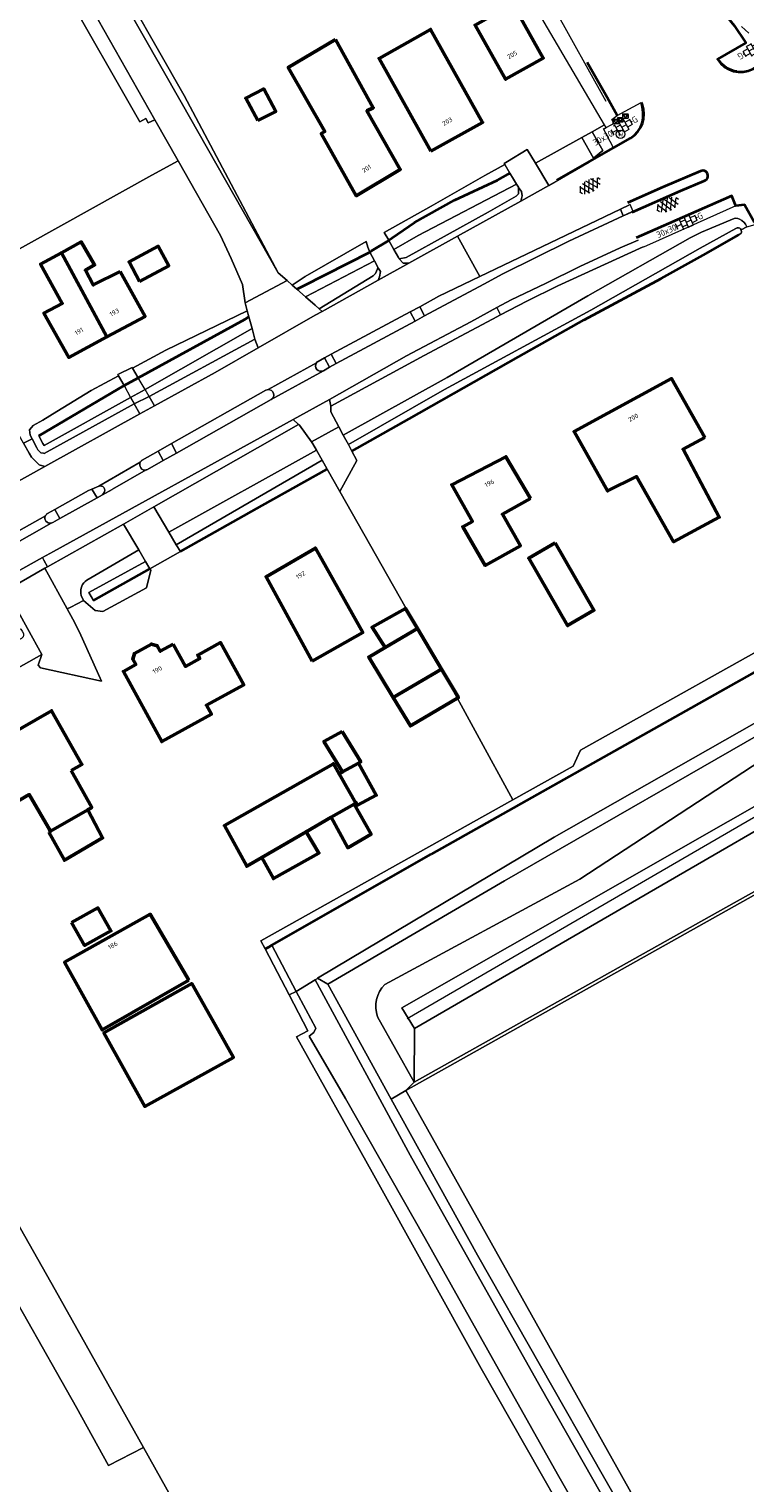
# Model space of a CAD drawing. Header units: metres. Extents: x 113441 to 115918, y 474822 to 477887.
# Tile 61 of 145: x 114071 to 114172, y 476585 to 476790. Entities that reach past the tile are written whole.
import ezdxf
from ezdxf.enums import TextEntityAlignment as Align

# ---------------------------------------------------------------- set-up
doc = ezdxf.new("R2010")
doc.units = ezdxf.units.M
doc.layers.get('0').update_dxf_attribs({"color": 252})
for name, color, linetype, lineweight in [('B-WE-GK-BESCHOEIING-G', 252, 'GK-BESCHOEIING', 35), ('B-WE-GR-BOS_LOOF-GV', 252, 'Continuous', 13), ('B-WE-GR-GRAS-GV', 252, 'Continuous', 13), ('B-WE-GR-GROENVOORZIENING-GV', 252, 'Continuous', 18), ('B-WE-GW-TALUD_KRUIN-G', 252, 'Continuous', 18), ('B-WE-IE-MEUBILAIR_WEGMEUBILAIR_BRIEVENBUS-S', 7, 'Continuous', 18), ('B-WE-IE-TERREINAFSCHEIDING_KUNSTMATIG_HEKWERK-G', 252, 'IE-TERREINAFSCHEIDING-KUNSTMATIG', 18), ('B-WE-KL-WATER_STRAATPOT-S', 170, 'Continuous', 18), ('B-WE-KW-KUNSTWERK_DEK-GV', 252, 'Continuous', 18), ('B-WE-KW-KUNSTWERK_LANDHOOFD-GV', 252, 'Continuous', 18), ('B-WE-OG-BEBOUWING-GV', 7, 'Continuous', 50), ('B-WE-OG-BEBOUWING-T18', 7, 'Continuous', 50), ('B-WE-OG-BEBOUWING_LUIFEL-GV', 7, 'Continuous', 50), ('B-WE-OG-BEBOUWING_SCHUUR-GV', 7, 'Continuous', 50), ('B-WE-OG-TERREIN_ERF-GV', 252, 'Continuous', 18), ('B-WE-OG-WATER-GV', 252, 'Continuous', 18), ('B-WE-OG-WATER_SLOOT-GV', 252, 'Continuous', 18), ('B-WE-VH-KANTOPSLUITING_ELEMENT_VERLAAGDEBAND-G', 252, 'Continuous', 18), ('B-WE-VH-KANTVERHARDING_ASFALT-G', 60, 'Continuous', 35), ('B-WE-VH-KANTVERHARDING_TEGEL-G', 60, 'Continuous', 18), ('B-WE-VH-ONVERHARD-GV', 252, 'Continuous', 18), ('B-WE-VH-VERHARDING_ASFALT-S', 252, 'Continuous', 18), ('B-WE-VH-VERHARDING_GESLOTEN-GV', 252, 'Continuous', 18), ('B-WE-VH-VERHARDING_OPEN-GV', 252, 'Continuous', 18), ('B-WE-VH-VERHARDING_TEGEL-S', 252, 'Continuous', 18)]:
    doc.layers.add(name, color=color, linetype=linetype, lineweight=lineweight)
doc.layers.get('0').freeze()
doc.styles.add('NLCS-ISO', font='NLCS-ISO.ttf')
doc.styles.add('NLCS-ISO-ANNOTATIEF-T18', font='NLCS-ISO.ttf', dxfattribs={"height": 1.8})
doc.linetypes.add('GK-BESCHOEIING', pattern='A,30,-5,[1,NLCS.SHX,S=1,R=0,X=0,Y=0],-5', length=40)
doc.linetypes.add('IE-TERREINAFSCHEIDING-KUNSTMATIG', pattern='A,4,[82,NLCS.SHX,S=0.75,R=90,X=0,Y=0],4,-2', length=10)

# ---------------------------------------------------------------- blocks, each defined once
blk = doc.blocks.new('SKL-WATER_STRAATPOT-SO')
blk.add_circle((0, 0), 1.2)
at = {"style": 'NLCS-ISO'}
blk.add_text('W', height=1.2, rotation=360, dxfattribs=at).set_placement((-0.64, -0.63))
blk = doc.blocks.new('SIE-WEG_BRIEVENBUS-SO')
at = {"flags": 128}
for points in [[(-0.84, 0.48), (-0.84, -0.43, 0.414214), (-0.73, -0.54), (0.73, -0.54, 0.414214), (0.84, -0.43), (0.84, 0.48, 0.414214), (0.73, 0.59), (-0.73, 0.59, 0.414214)], [(-0.79, 0.48), (-0.79, -0.43, 0.414214), (-0.73, -0.48), (0.73, -0.48, 0.414214), (0.79, -0.43), (0.79, 0.48, 0.414214), (0.73, 0.54), (-0.73, 0.54, 0.414214)]]:
    blk.add_lwpolyline(points, format="xyb", close=True, dxfattribs=at)
for points in [[(-0.73, 0.48), (0, -0.48), (0.73, 0.48)], [(-0.73, 0.48), (0.73, 0.48)]]:
    blk.add_lwpolyline(points, dxfattribs=at)
blk = doc.blocks.new('SVH-TEGEL_300X300_DUN_HALFST_KL-SO')
for p, q in [((-3.08, 0.75), (-3, 0.75)), ((-3, -0.83), (-3, 0.83)), ((-3, 0), (-1.5, 0)), ((-1.84, 1.5), (-1.5, 1.5)), ((-1.5, -1.6), (-1.5, 1.6)), ((-1.5, 0.75), (0, 0.75)), ((0, -1.78), (0, 1.78)), ((0, 1.5), (1.5, 1.5)), ((0, 0), (1.5, 0)), ((1.5, -1.6), (1.5, 1.6)), ((1.5, 0.75), (3, 0.75)), ((3, -0.83), (3, 0.83)), ((3, 0), (3.39, 0)), ((-3.08, -0.75), (-3, -0.75)), ((-1.84, -1.5), (-1.5, -1.5)), ((-1.5, -0.75), (0, -0.75)), ((0, -1.5), (1.5, -1.5)), ((1.5, -0.75), (3, -0.75))]:
    blk.add_line(p, q)
at = {"style": 'NLCS-ISO'}
blk.add_attdef('FORMAAT', text='', height=1.8, dxfattribs=at).set_placement((-3.18, 0), align=Align.MIDDLE_RIGHT)
blk.add_attdef('KLEUR', text='', height=1.8, dxfattribs=at).set_placement((3.49, 0), align=Align.MIDDLE_LEFT)
at = {"style": 'NLCS-ISO', "flags": 1}
blk.add_attdef('FUNCTIE', text='', height=1.8, dxfattribs=at).set_placement((0.12, -3.58), align=Align.MIDDLE_CENTER)
blk = doc.blocks.new('SVH-ASFALT-SO')
at = {"ltscale": 0.1}
for p, q in [((-1.63, 0.76), (-2.07, 1.52)), ((-2.02, 1.3), (-1.1, 2.9)), ((0.22, -0.04), (-1.38, 2.73)), ((-1.15, 0.42), (0.57, 3.38)), ((1.65, -0.13), (-0.28, 3.22)), ((0, 0), (1.96, 3.4)), ((2.92, 0.07), (0.99, 3.42)), ((1.31, -0.14), (3.19, 3.13)), ((4.02, 0.57), (2.43, 3.33)), ((2.79, 0.04), (4.24, 2.55)), ((4.7, 1.8), (4.29, 2.51))]:
    blk.add_line(p, q, dxfattribs=at)
at = {"style": 'NLCS-ISO'}
blk.add_attdef('KLEUR', text='', height=1.8, dxfattribs=at).set_placement((6.35, 1.54), align=Align.MIDDLE_LEFT)
at = {"style": 'NLCS-ISO', "flags": 1}
blk.add_attdef('FUNCTIE', text='', height=1.8, dxfattribs=at).set_placement((0.87, -2.83), align=Align.MIDDLE_CENTER)

msp = doc.modelspace()

# ---------------------------------------------------------------- linework, layer by layer
at = {"layer": 'B-WE-GK-BESCHOEIING-G', "ltscale": 0.5, "flags": 128}
for points in [[(114122.2, 476760.115), (114125.35, 476762.29), (114131, 476765.44), (114137.03, 476768.28), (114138.537, 476769.114)], [(114138.537, 476769.114), (114138.797, 476769.258)], [(114116.503, 476730.076), (114124.59, 476734.6), (114140, 476743.358), (114149.28, 476748.56), (114160.14, 476754.39), (114166.05, 476757.69), (114171.091, 476760.559)], [(114109.693, 476753.382), (114119.021, 476758.115), (114119.077, 476758.15)], [(114119.077, 476758.15), (114119.3, 476758.287)], [(114119.3, 476758.287), (114121.702, 476759.771), (114121.728, 476759.789)], [(114121.728, 476759.789), (114122.2, 476760.115)], [(114108.738, 476752.898), (114109.693, 476753.382)], [(114086.383, 476740.383), (114101.444, 476748.668)], [(114101.444, 476748.668), (114101.994, 476748.971)], [(114084.388, 476739.294), (114086.383, 476740.383)], [(114072.341, 476732.22), (114084.388, 476739.294)], [(114234.286, 476733.198), (114127.696, 476673.251)], [(114092.318, 476715.899), (114103.84, 476722.41), (114113.027, 476727.538)], [(114080.079, 476708.982), (114088.034, 476713.478)], [(114104.833, 476660.197), (114105.21, 476660.412), (114127.696, 476673.251)], [(114104.28, 476659.881), (114104.833, 476660.197)]]:
    msp.add_lwpolyline(points, dxfattribs=at)
at = {"layer": 'B-WE-GR-BOS_LOOF-GV'}
msp.add_lwpolyline([(114081.79, 476799.62), (114078.17, 476807.34), (114077.453, 476808.948), (114078.987, 476803.639), (114081.595, 476798.919), (114081.328, 476798.749), (114092.452, 476779.24), (114106.091, 476755.217), (114092.87, 476780.21)], close=True, dxfattribs=at)
at = {"layer": 'B-WE-GR-GRAS-GV'}
for points in [[(114271.682, 476664.928), (114270.687, 476666.699), (114252.456, 476699.104), (114238.634, 476723.339), (114237.359, 476724.638), (114235.455, 476725.055), (114233.811, 476724.759), (114212.201, 476712.479), (114177.926, 476692.434), (114138.021, 476669.488), (114113.099, 476654.916), (114122.06, 476638.71), (114124.128, 476639.911), (114125.29, 476641.118), (114120.139, 476650.327)], [(114121.14, 476654.853), (114148.657, 476669.694), (114183.23, 476692.317), (114235.133, 476722.729), (114268.561, 476663.176), (114250.679, 476650.47), (114257.147, 476639.589), (114267.096, 476642.598), (114275.722, 476643.921), (114282.844, 476637.488), (114319.89, 476573.283), (114323.748, 476571.232), (114323.278, 476573.233), (114315.155, 476587.825), (114303.795, 476608.057), (114285.996, 476639.434), (114271.682, 476664.928)], [(114125.29, 476641.118), (114125.331, 476648.645), (114123.576, 476651.57), (114215.592, 476704.133), (114223.106, 476708.732), (114225.911, 476711.264), (114252.556, 476660.672), (114249.687, 476659.115), (114250.679, 476650.47), (114268.561, 476663.176), (114235.133, 476722.729), (114183.23, 476692.317), (114148.657, 476669.694), (114121.14, 476654.853)], [(114120.139, 476650.327), (114125.29, 476641.118)], [(114167.93, 476446.81), (114143.09, 476490.65), (114108.9, 476550.69), (114087.099, 476589.583), (114082.166, 476587.044), (114077.668, 476595.247), (114074.857, 476600.203), (114066.741, 476614.511), (114065.626, 476613.685), (114054.646, 476632.074), (114052.133, 476631.015), (114050.149, 476632.823), (114036.658, 476624.748), (114021.561, 476616.272), (114020.336, 476617.904), (113999.622, 476605.659), (113998.091, 476607.7), (113973.704, 476594.231), (113973.711, 476590.955), (113980.273, 476578.255), (114025.57, 476496.128), (114051.927, 476450.184)]]:
    msp.add_lwpolyline(points, dxfattribs=at)
for points in [[(114216.704, 476701.597), (114224.657, 476706.744), (114249.687, 476659.115), (114252.556, 476660.672), (114225.911, 476711.264), (114223.106, 476708.732), (114215.592, 476704.133), (114123.576, 476651.57), (114125.331, 476648.645)], [(114250.679, 476650.47), (114249.687, 476659.115), (114224.657, 476706.744), (114216.704, 476701.597), (114125.331, 476648.645), (114125.29, 476641.118), (114169.247, 476665.704), (114224.678, 476696.708)], [(114167.546, 476563.151), (114167.215, 476563.71), (114166.948, 476563.566), (114163.302, 476570.066), (114124.128, 476639.911), (114122.06, 476638.71), (114134.224, 476616.713), (114152.007, 476585.509), (114161.438, 476569.017), (114165.43, 476562.035)]]:
    msp.add_lwpolyline(points, close=True, dxfattribs=at)
for points in [[(114120.139, 476650.327, -0.2874762), (114121.14, 476654.853)], [(114121.14, 476654.853, 0.2874762), (114120.139, 476650.327)]]:
    msp.add_lwpolyline(points, format="xyb", dxfattribs=at)
at = {"layer": 'B-WE-GR-GROENVOORZIENING-GV'}
for points in [[(114150.418, 476775.094), (114148.933, 476774.268), (114150.589, 476771.348), (114151.913, 476772.459)], [(114150.589, 476771.348), (114148.933, 476774.268), (114142.404, 476770.633), (114144.29, 476767.488), (114149.96, 476770.82)], [(114140.32, 476765.28), (114140.51, 476766.07), (114140.41, 476766.67), (114140.02, 476767.22), (114139.99, 476766.35), (114139.68, 476766.02), (114135.72, 476763.77), (114124.17, 476757.38), (114123.18, 476757.18), (114123.73, 476756.57), (114124.55, 476756.56), (114131.414, 476760.355)], [(114154.779, 476763.234), (114154.384, 476764.181), (114134.54, 476754.67), (114128.753, 476751.896), (114126.071, 476750.425), (114126.772, 476749.128), (114135.113, 476753.603), (114137.815, 476755.052), (114147.102, 476759.662)], [(114120.23, 476754.16), (114120.42, 476754.64), (114120.55, 476755.36), (114120.269, 476755.823), (114120.21, 476755.92), (114120.132, 476755.743), (114119.84, 476755.08), (114119.5, 476754.79), (114111.91, 476750.12), (114112.331, 476749.767)], [(114125.437, 476748.394), (114124.717, 476749.691), (114113.588, 476743.721), (114114.297, 476742.415)], [(114102.829, 476745.829), (114087.913, 476737.772), (114088.693, 476736.441), (114097.21, 476741.14), (114103.28, 476744.609)], [(114086.618, 476735.296), (114085.823, 476736.722), (114073.1, 476729.74), (114073.003, 476729.761), (114072.64, 476729.84), (114072.2, 476730.26), (114072.063, 476730.533), (114071.437, 476731.778), (114070.203, 476731.174), (114070.993, 476729.795), (114071.34, 476729.19), (114072.42, 476728.15), (114073.22, 476727.879)], [(114111.506, 476730.218), (114111, 476731.11), (114110.795, 476731.393), (114109.12, 476733.7), (114108.975, 476733.837), (114088.583, 476722.203), (114090.708, 476718.617)], [(114080.565, 476723.472), (114079.819, 476724.702), (114079.377, 476724.512), (114074.609, 476721.832), (114075.327, 476720.547)], [(114125.29, 476641.118), (114124.128, 476639.911), (114224.537, 476696.218), (114272.572, 476610.589), (114294.147, 476572.215), (114294.437, 476572.394), (114257.147, 476639.589), (114250.679, 476650.47), (114224.678, 476696.708), (114169.247, 476665.704)]]:
    msp.add_lwpolyline(points, close=True, dxfattribs=at)
for points in [[(114151.989, 476775.444), (114151.977, 476775.465), (114152.364, 476775.69), (114152.151, 476776.059), (114150.418, 476775.094), (114151.913, 476772.459), (114150.59, 476771.349)], [(114157.57, 476758.875), (114145.54, 476753.34), (114141.2, 476751.18), (114137.461, 476749.261), (114136.33, 476748.68), (114126.72, 476743.56), (114113.52, 476736.42), (114113.53, 476735.62), (114114.668, 476733.498), (114115.295, 476732.328), (114129.96, 476740.43), (114149.78, 476751.94), (114164.22, 476760.11), (114165.836, 476760.95), (114170.413, 476762.839), (114170.68, 476762.881), (114170.927, 476762.86), (114171.193, 476762.778), (114171.522, 476762.572), (114171.83, 476762.305), (114172.035, 476762.038), (114172.22, 476761.669), (114173.364, 476762.027), (114173.223, 476762.358)], [(114104.387, 476738.652), (114091.06, 476731.115), (114091.76, 476729.785), (114105.108, 476737.318)], [(114089.901, 476728.736), (114089.192, 476730.059), (114086.942, 476728.787)], [(114087.675, 476727.48), (114089.901, 476728.736)], [(114086.445, 476716.142), (114084.286, 476719.761), (114073.596, 476713.741), (114073.192, 476713.537), (114076.362, 476707.826), (114076.866, 476708.085), (114078.68, 476709.002), (114078.346, 476709.699)], [(114078.878, 476711.672), (114079.12, 476711.888), (114086.445, 476716.142)]]:
    msp.add_lwpolyline(points, dxfattribs=at)
for points in [[(114104.708, 476738.735, 0.1089966), (114104.387, 476738.652)], [(114105.108, 476737.318, 0.7813674), (114104.708, 476738.735)], [(114086.67, 476728.499, 0.6529321), (114087.518, 476727.42)], [(114086.942, 476728.787, 0.1358089), (114086.67, 476728.499)], [(114087.518, 476727.42, 0.055088), (114087.675, 476727.48)], [(114078.346, 476709.699, -0.2810393), (114078.878, 476711.672)]]:
    msp.add_lwpolyline(points, format="xyb", dxfattribs=at)
at = {"layer": 'B-WE-GW-TALUD_KRUIN-G'}
for points in [[(114125.331, 476648.645), (114123.576, 476651.57), (114215.592, 476704.133), (114223.106, 476708.732), (114225.911, 476711.264), (114252.556, 476660.672), (114249.687, 476659.115)], [(114249.687, 476659.115), (114224.657, 476706.744), (114216.704, 476701.597), (114125.331, 476648.645)]]:
    msp.add_lwpolyline(points, dxfattribs=at)
at = {"layer": 'B-WE-IE-TERREINAFSCHEIDING_KUNSTMATIG_HEKWERK-G'}
msp.add_lwpolyline([(114226.934, 476709.569), (114124.296, 476650.006)], dxfattribs=at)
at = {"layer": 'B-WE-KW-KUNSTWERK_DEK-GV'}
msp.add_lwpolyline([(114086.383, 476740.383), (114085.579, 476741.756), (114085.53, 476741.84), (114083.52, 476740.85), (114083.607, 476740.694), (114084.388, 476739.294), (114085.31, 476737.64), (114085.823, 476736.722), (114086.618, 476735.296), (114088.693, 476736.441), (114087.913, 476737.772), (114087.336, 476738.758)], close=True, dxfattribs=at)
at = {"layer": 'B-WE-KW-KUNSTWERK_LANDHOOFD-GV'}
for points in [[(114085.579, 476741.756), (114085.53, 476741.84), (114083.52, 476740.85), (114083.607, 476740.694), (114084.388, 476739.294), (114086.383, 476740.383)], [(114087.913, 476737.772), (114085.823, 476736.722), (114086.618, 476735.296), (114088.693, 476736.441)]]:
    msp.add_lwpolyline(points, close=True, dxfattribs=at)
at = {"layer": 'B-WE-OG-BEBOUWING-GV'}
for points in [[(114134.422, 476795.221), (114136.569, 476791.621), (114133.889, 476790.134), (114138.191, 476782.487), (114143.488, 476785.469), (114137.132, 476796.821)], [(114127.66, 476772.337), (114134.941, 476776.409), (114127.619, 476789.501), (114120.338, 476785.429)], [(114114.179, 476788.094), (114107.526, 476784.149), (114112.688, 476775.113), (114112.193, 476774.829), (114117.135, 476766.051), (114123.34, 476769.765), (114118.636, 476778.031), (114119.52, 476778.46)], [(114083.831, 476755.395), (114080.04, 476753.5), (114078.92, 476755.56), (114080.224, 476756.322), (114078.334, 476759.555), (114075.552, 476758.034), (114081.933, 476746.155), (114087.34, 476749.06)], [(114086.569, 476753.981), (114090.683, 476756.191), (114089.202, 476758.949), (114085.088, 476756.738)], [(114075.552, 476758.034), (114072.614, 476756.428), (114075.673, 476750.889), (114073.084, 476749.511), (114076.567, 476743.273), (114081.933, 476746.155)], [(114166.294, 476731.968), (114161.593, 476740.297), (114147.841, 476732.815), (114152.579, 476724.453), (114156.67, 476726.47), (114161.87, 476717.29), (114168.31, 476720.74), (114163.22, 476730.33)], [(114141.684, 476723.374), (114138.238, 476729.278), (114130.591, 476725.324), (114133.518, 476720.15), (114132.15, 476719.4), (114135.32, 476713.95), (114140.27, 476716.72), (114137.74, 476721.15)], [(114145.164, 476717.108), (114141.443, 476714.954), (114146.93, 476705.473), (114150.651, 476707.627)], [(114110.914, 476700.436), (114118.044, 476704.483), (114111.362, 476716.392), (114104.402, 476712.351)], [(114125.747, 476705.061), (114121.21, 476702.39), (114118.9, 476701.03), (114122.338, 476695.338), (114129.15, 476699.34)], [(114091.308, 476702.855), (114089.483, 476701.857), (114089.061, 476702.629), (114088.246, 476702.868), (114085.833, 476701.549), (114085.594, 476700.735), (114086.016, 476699.963), (114084.279, 476699.013), (114089.685, 476689.122), (114096.705, 476692.959), (114096.005, 476694.24), (114101.252, 476697.108), (114098, 476703.059), (114094.779, 476701.299), (114095.043, 476700.816), (114093.025, 476699.713)], [(114076.932, 476685.048), (114078.439, 476685.902), (114074.155, 476693.464), (114063.698, 476687.466), (114068.027, 476679.919), (114071.019, 476681.636), (114074.017, 476676.476), (114079.263, 476679.498), (114079.832, 476679.826)], [(114115.13, 476690.551), (114112.563, 476689.125), (114115.193, 476684.829), (114117.449, 476686.082), (114117.76, 476686.255)], [(114117.05, 476680.44), (114113.9, 476685.98), (114098.544, 476677.28), (114101.683, 476671.535), (114103.818, 476672.773), (114110.062, 476676.39), (114113.597, 476678.439), (114116.811, 476680.301)], [(114093.5, 476655.49), (114088.08, 476664.78), (114075.98, 476658), (114081.296, 476648.461)], [(114097.63, 476648.45), (114093.933, 476654.984), (114081.531, 476648.039), (114087.308, 476637.673), (114099.813, 476644.592)]]:
    msp.add_lwpolyline(points, close=True, dxfattribs=at)
at = {"layer": 'B-WE-OG-BEBOUWING_LUIFEL-GV'}
for points in [[(114121.21, 476702.39), (114125.747, 476705.061), (114124.07, 476707.88), (114119.35, 476705.24)], [(114129.15, 476699.34), (114122.338, 476695.338), (114124.76, 476691.326), (114131.544, 476695.315)], [(114115.193, 476684.829), (114114.708, 476684.559), (114117.05, 476680.44), (114117.12, 476680.481), (114117.312, 476680.153), (114119.95, 476681.537), (114117.449, 476686.082)], [(114116.811, 476680.301), (114113.597, 476678.439), (114115.936, 476674.156), (114119.223, 476676.055)], [(114073.747, 476676.321), (114075.966, 476672.376), (114081.358, 476675.531), (114079.263, 476679.498), (114074.017, 476676.476)], [(114103.818, 476672.773), (114105.448, 476669.793), (114111.864, 476673.397), (114110.062, 476676.39)]]:
    msp.add_lwpolyline(points, close=True, dxfattribs=at)
at = {"layer": 'B-WE-OG-BEBOUWING_SCHUUR-GV'}
for points in [[(114103.229, 476776.66), (114105.77, 476777.962), (114104.081, 476781.112), (114101.54, 476779.809)], [(114076.988, 476663.61), (114078.819, 476660.381), (114082.529, 476662.427), (114080.699, 476665.656)]]:
    msp.add_lwpolyline(points, close=True, dxfattribs=at)
at = {"layer": 'B-WE-OG-TERREIN_ERF-GV'}
for points in [[(114081.79, 476799.62), (114092.87, 476780.21), (114106.091, 476755.217), (114107.368, 476754.099), (114108.088, 476753.468), (114109.914, 476754.692), (114118.504, 476759.59), (114118.757, 476758.833), (114119.021, 476758.115), (114119.077, 476758.15), (114119.3, 476758.287), (114121.702, 476759.771), (114121.728, 476759.789), (114121.063, 476760.889), (114127.712, 476764.609), (114135.263, 476768.919), (114138.059, 476770.488), (114137.98, 476770.62), (114138.435, 476770.893), (114141.239, 476772.575), (114142.404, 476770.633), (114148.933, 476774.268), (114150.418, 476775.094), (114152.151, 476776.059), (114137.49, 476801.07)], [(114171.47, 476789.91), (114172.49, 476788.99)], [(114070.203, 476731.174), (114071.437, 476731.778), (114071.16, 476732.33), (114071.03, 476733.07), (114071.339, 476733.396), (114071.58, 476733.65), (114072.932, 476734.415), (114074.884, 476735.663), (114079.738, 476738.61), (114083.607, 476740.694), (114083.52, 476740.85), (114085.53, 476741.84), (114085.579, 476741.756), (114090.26, 476744.277), (114101.759, 476749.854), (114101.46, 476750.98), (114101.09, 476753.57), (114099.5, 476757.23), (114097.97, 476760.48), (114091.987, 476771.007), (114088.311, 476768.968), (114053.438, 476749.621)], [(114172.22, 476761.669), (114171.399, 476761.258), (114171.46, 476760.929), (114171.399, 476760.785), (114171.091, 476760.559), (114166.05, 476757.69), (114160.14, 476754.39), (114149.28, 476748.56), (114140, 476743.358), (114124.59, 476734.6), (114116.503, 476730.076), (114117.23, 476728.72), (114114.83, 476724.36), (114125.747, 476705.061), (114129.15, 476699.34), (114139.192, 476680.877), (114147.707, 476685.634), (114148.776, 476687.893), (114160.62, 476694.541), (114205.984, 476719.908)], [(114153.962, 476566.969), (114134.732, 476600.709), (114119.353, 476628.403), (114108.681, 476647.479), (114110.31, 476648.354), (114107.677, 476653.387), (114106.029, 476656.538), (114104.28, 476659.881), (114103.675, 476661.037), (114139.192, 476680.877), (114129.15, 476699.34), (114122.338, 476695.338), (114118.9, 476701.03), (114121.21, 476702.39), (114125.747, 476705.061), (114114.83, 476724.36), (114113.027, 476727.538), (114103.84, 476722.41), (114092.318, 476715.899), (114088.034, 476713.478), (114088.141, 476713.298), (114087.558, 476710.786), (114081.383, 476707.471), (114080.304, 476707.597), (114078.68, 476709.002), (114076.866, 476708.085), (114076.362, 476707.826), (114077.174, 476706.363), (114078.075, 476704.56), (114081.183, 476697.64), (114072.573, 476699.487), (114072.285, 476699.901), (114072.797, 476701.404), (114055.463, 476691.638)], [(114059.75, 476638.11), (114074.64, 476611.81), (114087.099, 476589.583), (114108.9, 476550.69)]]:
    msp.add_lwpolyline(points, dxfattribs=at)
for points in [[(114137.132, 476796.821), (114143.488, 476785.469), (114138.191, 476782.487), (114133.889, 476790.134), (114136.569, 476791.621), (114134.422, 476795.221)], [(114120.338, 476785.429), (114127.619, 476789.501), (114134.941, 476776.409), (114127.66, 476772.337)], [(114114.179, 476788.094), (114119.52, 476778.46), (114118.636, 476778.031), (114123.34, 476769.765), (114117.135, 476766.051), (114112.193, 476774.829), (114112.688, 476775.113), (114107.526, 476784.149)], [(114076.567, 476743.273), (114073.084, 476749.511), (114075.673, 476750.889), (114072.614, 476756.428), (114075.552, 476758.034), (114078.334, 476759.555), (114080.224, 476756.322), (114078.92, 476755.56), (114080.04, 476753.5), (114083.831, 476755.395), (114087.34, 476749.06), (114081.933, 476746.155)], [(114086.569, 476753.981), (114085.088, 476756.738), (114089.202, 476758.949), (114090.683, 476756.191)], [(114166.294, 476731.968), (114163.22, 476730.33), (114168.31, 476720.74), (114161.87, 476717.29), (114156.67, 476726.47), (114152.579, 476724.453), (114147.841, 476732.815), (114161.593, 476740.297)], [(114116.023, 476730.972), (114115.295, 476732.328), (114114.668, 476733.498), (114110.795, 476731.393), (114111, 476731.11), (114111.506, 476730.218), (114112.322, 476728.781), (114113.027, 476727.538), (114114.83, 476724.36), (114117.23, 476728.72), (114116.503, 476730.076)], [(114141.684, 476723.374), (114137.74, 476721.15), (114140.27, 476716.72), (114135.32, 476713.95), (114132.15, 476719.4), (114133.518, 476720.15), (114130.591, 476725.324), (114138.238, 476729.278)], [(114150.651, 476707.627), (114146.93, 476705.473), (114141.443, 476714.954), (114145.164, 476717.108)], [(114110.914, 476700.436), (114104.402, 476712.351), (114111.362, 476716.392), (114118.044, 476704.483)], [(114089.685, 476689.122), (114084.279, 476699.013), (114086.016, 476699.963), (114085.594, 476700.735), (114085.833, 476701.549), (114088.246, 476702.868), (114089.061, 476702.629), (114089.483, 476701.857), (114091.308, 476702.855), (114093.025, 476699.713), (114095.043, 476700.816), (114094.779, 476701.299), (114098, 476703.059), (114101.252, 476697.108), (114096.005, 476694.24), (114096.705, 476692.959)], [(114074.017, 476676.476), (114071.019, 476681.636), (114068.027, 476679.919), (114063.698, 476687.466), (114074.155, 476693.464), (114078.439, 476685.902), (114076.932, 476685.048), (114079.832, 476679.826), (114079.263, 476679.498)], [(114115.193, 476684.829), (114112.563, 476689.125), (114115.13, 476690.551), (114117.76, 476686.255), (114117.449, 476686.082)], [(114101.683, 476671.535), (114098.544, 476677.28), (114113.9, 476685.98), (114117.05, 476680.44), (114116.811, 476680.301), (114113.597, 476678.439), (114110.062, 476676.39), (114103.818, 476672.773)], [(114081.296, 476648.461), (114075.98, 476658), (114088.08, 476664.78), (114093.5, 476655.49)], [(114087.308, 476637.673), (114081.531, 476648.039), (114093.933, 476654.984), (114097.63, 476648.45), (114099.813, 476644.592)]]:
    msp.add_lwpolyline(points, close=True, dxfattribs=at)
at = {"layer": 'B-WE-OG-WATER-GV'}
for points in [[(114139.732, 476767.7), (114139.311, 476768.401), (114138.797, 476769.258), (114138.537, 476769.114), (114137.03, 476768.28), (114131, 476765.44), (114125.35, 476762.29), (114122.2, 476760.115), (114121.728, 476759.789), (114121.702, 476759.771), (114122.439, 476758.479), (114125.84, 476760.47)], [(114171.091, 476760.559), (114171.399, 476760.785), (114171.46, 476760.929), (114171.399, 476761.258), (114171.337, 476761.402), (114171.214, 476761.504), (114171.05, 476761.545), (114170.865, 476761.525), (114170.66, 476761.443), (114165.65, 476758.68), (114150.23, 476749.95), (114129.56, 476738.73), (114116.023, 476730.972), (114116.503, 476730.076), (114124.59, 476734.6), (114140, 476743.358), (114149.28, 476748.56), (114160.14, 476754.39), (114166.05, 476757.69)], [(114119.021, 476758.115), (114109.693, 476753.382), (114108.738, 476752.898), (114109.991, 476751.801), (114119.68, 476756.899)], [(114102.43, 476747.33), (114101.994, 476748.971), (114101.444, 476748.668), (114086.383, 476740.383), (114084.388, 476739.294), (114072.341, 476732.22), (114072.943, 476731.133), (114073.089, 476730.869), (114085.31, 476737.64), (114087.336, 476738.758)], [(114108.655, 476653.878), (114111.317, 476655.501), (114111.639, 476655.716), (114111.68, 476655.741), (114145.025, 476675.633), (114184.257, 476697.913), (114197.897, 476705.777), (114231.152, 476724.205), (114231.226, 476724.773), (114231.237, 476724.855), (114234.373, 476726.508), (114238.478, 476725.351), (114236.931, 476729.881), (114235.554, 476733.911), (114234.286, 476733.198), (114127.696, 476673.251), (114105.21, 476660.412)], [(114113.027, 476727.538), (114112.322, 476728.781), (114091.745, 476716.867), (114092.318, 476715.899), (114103.84, 476722.41)], [(114088.034, 476713.478), (114087.417, 476714.512), (114079.406, 476710.152), (114080.079, 476708.982)]]:
    msp.add_lwpolyline(points, close=True, dxfattribs=at)
msp.add_lwpolyline([(114176.811, 476538.851), (114160.086, 476568.244), (114143.046, 476598.184), (114124.736, 476630.8), (114111.317, 476655.501), (114108.655, 476653.878), (114109.995, 476651.337), (114111.417, 476648.694), (114111.151, 476648.107), (114110.953, 476647.947), (114110.497, 476647.578), (114115.595, 476638.778), (114126.826, 476619.035), (114138.247, 476598.712), (114145.528, 476585.857), (114157.316, 476565.212), (114167.62, 476546.849), (114179.396, 476526.011)], dxfattribs=at)
at = {"layer": 'B-WE-OG-WATER_SLOOT-GV'}
for points in [[(114137.03, 476768.28), (114138.537, 476769.114), (114138.797, 476769.258), (114138.059, 476770.488), (114135.263, 476768.919), (114127.712, 476764.609), (114121.063, 476760.889), (114121.728, 476759.789), (114122.2, 476760.115), (114125.35, 476762.29), (114131, 476765.44)], [(114139.68, 476766.02), (114139.99, 476766.35), (114140.02, 476767.22), (114139.986, 476767.277), (114139.732, 476767.7), (114125.84, 476760.47), (114122.439, 476758.479), (114123.071, 476757.372), (114123.18, 476757.18), (114124.17, 476757.38), (114135.72, 476763.77)], [(114171.399, 476761.258), (114172.22, 476761.669), (114172.035, 476762.038), (114171.83, 476762.305), (114171.522, 476762.572), (114171.193, 476762.778), (114170.927, 476762.86), (114170.68, 476762.881), (114170.413, 476762.839), (114165.836, 476760.95), (114164.22, 476760.11), (114149.78, 476751.94), (114129.96, 476740.43), (114115.295, 476732.328), (114116.023, 476730.972), (114129.56, 476738.73), (114150.23, 476749.95), (114165.65, 476758.68), (114170.66, 476761.443), (114170.865, 476761.525), (114171.05, 476761.545), (114171.214, 476761.504), (114171.337, 476761.402)], [(114119.021, 476758.115), (114118.757, 476758.833), (114118.504, 476759.59), (114109.914, 476754.692), (114108.088, 476753.468), (114108.738, 476752.898), (114109.693, 476753.382)], [(114120.132, 476755.743), (114120.21, 476755.92), (114119.68, 476756.899), (114109.991, 476751.801), (114111.333, 476750.625), (114111.91, 476750.12), (114119.5, 476754.79), (114119.84, 476755.08)], [(114101.444, 476748.668), (114101.994, 476748.971), (114101.759, 476749.854), (114090.26, 476744.277), (114085.579, 476741.756), (114086.383, 476740.383)], [(114087.913, 476737.772), (114102.829, 476745.829), (114102.629, 476746.58), (114102.43, 476747.33), (114087.336, 476738.758), (114085.31, 476737.64), (114073.089, 476730.869), (114072.943, 476731.133), (114072.341, 476732.22), (114084.388, 476739.294), (114083.607, 476740.694), (114079.738, 476738.61), (114074.884, 476735.663), (114072.932, 476734.415), (114071.58, 476733.65), (114071.339, 476733.396), (114071.03, 476733.07), (114071.16, 476732.33), (114071.437, 476731.778), (114072.063, 476730.533), (114072.2, 476730.26), (114072.64, 476729.84), (114073.003, 476729.761), (114073.1, 476729.74), (114085.823, 476736.722)], [(114127.696, 476673.251), (114234.286, 476733.198), (114233.412, 476734.714), (114205.984, 476719.908), (114160.62, 476694.541), (114148.776, 476687.893), (114147.707, 476685.634), (114139.192, 476680.877), (114103.675, 476661.037), (114104.28, 476659.881), (114104.833, 476660.197), (114105.21, 476660.412)], [(114112.322, 476728.781), (114111.506, 476730.218), (114090.708, 476718.617), (114091.745, 476716.867)], [(114238.691, 476724.978), (114238.478, 476725.351), (114234.373, 476726.508), (114231.237, 476724.855), (114231.226, 476724.773), (114231.152, 476724.205), (114197.897, 476705.777), (114184.257, 476697.913), (114145.025, 476675.633), (114111.68, 476655.741), (114113.099, 476654.916), (114138.021, 476669.488), (114177.926, 476692.434), (114212.201, 476712.479), (114233.811, 476724.759), (114235.455, 476725.055), (114237.359, 476724.638), (114238.634, 476723.339), (114252.456, 476699.104), (114270.687, 476666.699), (114271.682, 476664.928), (114272.29, 476665.261), (114245.147, 476713.654)], [(114070.029, 476704.7), (114070.206, 476704.344), (114070.206, 476704.131), (114070.135, 476703.882), (114069.922, 476703.633), (114069.531, 476703.455), (114062.86, 476699.58), (114053.83, 476694.522), (114055.463, 476691.638), (114072.797, 476701.404), (114070.744, 476705.07), (114069.423, 476707.428), (114069.204, 476707.819), (114068.05, 476707.1), (114052.273, 476697.272), (114053.167, 476695.692), (114061.5, 476700.49), (114068.998, 476705.02), (114069.318, 476705.091), (114069.567, 476705.055), (114069.816, 476704.948)], [(114107.677, 476653.387), (114108.655, 476653.878), (114105.21, 476660.412), (114104.833, 476660.197), (114104.28, 476659.881), (114106.029, 476656.538)], [(114113.099, 476654.916), (114111.68, 476655.741), (114111.639, 476655.716), (114111.317, 476655.501), (114124.736, 476630.8), (114143.046, 476598.184), (114160.086, 476568.244), (114161.438, 476569.017), (114152.007, 476585.509), (114134.224, 476616.713), (114122.06, 476638.71)], [(114108.655, 476653.878), (114107.677, 476653.387), (114110.31, 476648.354), (114108.681, 476647.479), (114119.353, 476628.403), (114134.732, 476600.709), (114153.962, 476566.969), (114155.554, 476564.227), (114157.316, 476565.212), (114145.528, 476585.857), (114138.247, 476598.712), (114126.826, 476619.035), (114115.595, 476638.778), (114110.497, 476647.578), (114110.953, 476647.947), (114111.151, 476648.107), (114111.417, 476648.694), (114109.995, 476651.337)]]:
    msp.add_lwpolyline(points, close=True, dxfattribs=at)
for points in [[(114087.417, 476714.512), (114086.445, 476716.142), (114079.12, 476711.888), (114078.878, 476711.672)], [(114078.346, 476709.699), (114078.68, 476709.002), (114080.304, 476707.597), (114081.383, 476707.471), (114087.558, 476710.786), (114088.141, 476713.298), (114088.034, 476713.478), (114080.079, 476708.982), (114079.406, 476710.152), (114087.417, 476714.512)]]:
    msp.add_lwpolyline(points, dxfattribs=at)
msp.add_lwpolyline([(114078.878, 476711.672, 0.2810393), (114078.346, 476709.699)], format="xyb", dxfattribs=at)
at = {"layer": 'B-WE-VH-KANTOPSLUITING_ELEMENT_VERLAAGDEBAND-G'}
for points in [[(114168.323, 476785.199, 0.2105873), (114170.793, 476783.718)], [(114157.235, 476775.976, 0.1551424), (114157.324, 476778.913)]]:
    msp.add_lwpolyline(points, format="xyb", dxfattribs=at)
at = {"layer": 'B-WE-VH-KANTVERHARDING_ASFALT-G'}
for points in [[(114167.755, 476793.346), (114170.439, 476790.066), (114172.084, 476787.63), (114168.079, 476785.306, 0.3937576), (114173.092, 476783.96), (114176.897, 476786.186), (114182.361, 476789.26), (114187.13, 476792.024), (114190.601, 476794.027, 0.3781389), (114192.174, 476798.808), (114192.027, 476799.139), (114192.077, 476799.929), (114189.149, 476805.263), (114186.893, 476808.658), (114188.004, 476809.269), (114185.14, 476814.25), (114185.36, 476815.186), (114183.752, 476818.045, 0.0849007), (114181.262, 476820.555), (114179.01, 476823.737), (114175.763, 476827.622)], [(114145.432, 476768.276), (114153.415, 476772.838), (114155.79, 476774.202, 0.3684336), (114157.436, 476778.951), (114157.31, 476779.196)], [(114156.023, 476763.75), (114162.841, 476766.75), (114166.216, 476768.162, 1.0802009), (114165.659, 476769.532), (114160.38, 476767.266), (114155.395, 476765.084)]]:
    msp.add_lwpolyline(points, format="xyb", dxfattribs=at)
for points in [[(114153.926, 476777.39), (114152.528, 476779.915), (114149.706, 476784.832)], [(114173.248, 476762.343), (114171.897, 476764.767), (114170.683, 476764.652), (114170.097, 476766.057), (114163.125, 476763.013), (114156.616, 476760.131)]]:
    msp.add_lwpolyline(points, dxfattribs=at)
at = {"layer": 'B-WE-VH-KANTVERHARDING_TEGEL-G'}
for points in [[(114153.415, 476772.838), (114151.975, 476775.501), (114153.437, 476776.255), (114153.177, 476776.801), (114153.926, 476777.39), (114157.31, 476779.196)], [(114170.683, 476764.652), (114163.823, 476761.6), (114157.628, 476758.798)]]:
    msp.add_lwpolyline(points, dxfattribs=at)
at = {"layer": 'B-WE-VH-ONVERHARD-GV'}
msp.add_lwpolyline([(114070.993, 476729.795), (114070.203, 476731.174), (114069.14, 476733.03), (114066.35, 476732.62), (114065.97, 476731.64), (114066.24, 476731.11), (114067.226, 476729.718), (114067.5, 476729.33), (114067.951, 476728.275), (114068.26, 476727.55), (114068.29, 476725.83), (114067.882, 476724.916), (114073.22, 476727.879), (114072.42, 476728.15), (114071.34, 476729.19)], close=True, dxfattribs=at)
at = {"layer": 'B-WE-VH-VERHARDING_GESLOTEN-GV'}
for points in [[(114151.44, 476820.82), (114140.43, 476839.82), (114130.81, 476856.77), (114121.18, 476874), (114108.1, 476866.49), (114123.58, 476839.01), (114126.954, 476833.02), (114111.919, 476824.551), (114112.41, 476823.68), (114101.577, 476817.581), (114102.515, 476815.881), (114101.096, 476815.097), (114105.67, 476807.3), (114106.334, 476807.668), (114129.23, 476820.37), (114137.57, 476805.94), (114152.345, 476779.4)], [(114075.727, 476795.527), (114086.585, 476776.481), (114087.459, 476776.947), (114087.791, 476776.355), (114088.71, 476776.772), (114077.531, 476796.543)], [(114145.601, 476768.258), (114144.29, 476767.488), (114140.32, 476765.28), (114131.414, 476760.355), (114134.54, 476754.67), (114154.384, 476764.181), (114155.555, 476764.743)], [(114156.008, 476763.784), (114154.779, 476763.234), (114147.102, 476759.662), (114137.815, 476755.052), (114135.113, 476753.603), (114126.772, 476749.128), (114125.437, 476748.394), (114114.297, 476742.415), (114113.362, 476741.891), (114112.49, 476741.401), (114105.108, 476737.318), (114091.76, 476729.785), (114089.901, 476728.736), (114087.675, 476727.48)], [(114134.54, 476754.67), (114131.414, 476760.355), (114124.55, 476756.56), (114120.23, 476754.16), (114112.331, 476749.767), (114111.33, 476749.21), (114103.28, 476744.609), (114097.21, 476741.14), (114088.693, 476736.441), (114086.618, 476735.296), (114073.22, 476727.879), (114067.882, 476724.916), (114061.332, 476721.256), (114064.232, 476715.884), (114073.298, 476720.96)], [(114136.934, 476750.287), (114138.96, 476751.4), (114143.8, 476753.7), (114148.67, 476756.09), (114154.36, 476758.7), (114156.863, 476759.805)], [(114111.753, 476742.718), (114112.645, 476743.216), (114113.588, 476743.721), (114124.717, 476749.691), (114126.071, 476750.425), (114128.753, 476751.896), (114134.54, 476754.67)], [(114074.105, 476719.901), (114064.879, 476714.686), (114066.533, 476711.519), (114072.867, 476715.064), (114074.45, 476715.927), (114108.234, 476734.536), (114113.354, 476737.316), (114124.2, 476743.48), (114133.28, 476748.28), (114136.934, 476750.287)], [(114111.518, 476742.507), (114104.708, 476738.735)], [(114104.708, 476738.735), (114111.518, 476742.507)], [(114105.108, 476737.318), (114112.49, 476741.401)], [(114086.942, 476728.787), (114089.192, 476730.059), (114091.06, 476731.115), (114104.387, 476738.652)], [(114073.582, 476721.254), (114074.609, 476721.832), (114079.377, 476724.512), (114079.819, 476724.702), (114080.824, 476725.133), (114086.67, 476728.499)], [(114087.518, 476727.42), (114082.771, 476724.704), (114082.693, 476724.66), (114081.335, 476723.902), (114080.565, 476723.472), (114075.327, 476720.547), (114074.318, 476719.984)], [(114086.67, 476728.499), (114080.824, 476725.133)], [(114081.562, 476724.204), (114081.335, 476723.902), (114082.693, 476724.66), (114082.771, 476724.704), (114087.518, 476727.42)], [(114073.298, 476720.96), (114064.232, 476715.884), (114061.434, 476714.335)], [(114061.993, 476713.138), (114064.879, 476714.686), (114074.105, 476719.901)], [(114272.572, 476610.589), (114224.537, 476696.218), (114124.128, 476639.911), (114163.302, 476570.066), (114166.948, 476563.566), (114167.215, 476563.71), (114167.546, 476563.151), (114177.708, 476568.122), (114179.472, 476569.195), (114185.365, 476572.78), (114189.215, 476565.888)]]:
    msp.add_lwpolyline(points, dxfattribs=at)
for points in [[(114088.71, 476776.772), (114087.791, 476776.355), (114087.459, 476776.947), (114086.585, 476776.481), (114075.727, 476795.527), (114071.586, 476793.244), (114069.238, 476797.408), (114046.908, 476784.8), (114039.744, 476797.265), (114035.977, 476795.146), (114030.906, 476792.221), (114038.863, 476778.193), (114038.538, 476776.715), (114052.655, 476752.032), (114053.438, 476749.621), (114088.311, 476768.968), (114091.987, 476771.007)], [(114092.452, 476779.24), (114081.328, 476798.749), (114081.312, 476798.777), (114077.493, 476796.61), (114077.531, 476796.543), (114088.71, 476776.772), (114091.987, 476771.007), (114097.97, 476760.48), (114099.5, 476757.23), (114101.09, 476753.57), (114101.46, 476750.98), (114107.368, 476754.099), (114106.091, 476755.217)], [(114142.404, 476770.633), (114141.239, 476772.575), (114138.435, 476770.893), (114137.98, 476770.62), (114138.059, 476770.488), (114138.797, 476769.258), (114139.311, 476768.401), (114139.732, 476767.7), (114139.986, 476767.277), (114140.02, 476767.22), (114140.41, 476766.67), (114140.51, 476766.07), (114140.32, 476765.28), (114144.29, 476767.488)], [(114123.18, 476757.18), (114123.071, 476757.372), (114122.439, 476758.479), (114121.702, 476759.771), (114119.3, 476758.287), (114119.077, 476758.15), (114119.021, 476758.115), (114119.68, 476756.899), (114120.21, 476755.92), (114120.269, 476755.823), (114120.55, 476755.36), (114120.42, 476754.64), (114120.23, 476754.16), (114124.55, 476756.56), (114123.73, 476756.57)], [(114111.91, 476750.12), (114111.333, 476750.625), (114109.991, 476751.801), (114108.738, 476752.898), (114108.088, 476753.468), (114107.368, 476754.099), (114101.46, 476750.98), (114101.759, 476749.854), (114101.994, 476748.971), (114102.43, 476747.33), (114102.629, 476746.58), (114102.829, 476745.829), (114103.28, 476744.609), (114111.33, 476749.21), (114112.331, 476749.767)], [(114086.383, 476740.383), (114085.579, 476741.756), (114085.53, 476741.84), (114083.52, 476740.85), (114083.607, 476740.694), (114084.388, 476739.294), (114085.31, 476737.64), (114085.823, 476736.722), (114086.618, 476735.296), (114088.693, 476736.441), (114087.913, 476737.772), (114087.336, 476738.758)], [(114113.53, 476735.62), (114113.52, 476736.42), (114113.354, 476737.316), (114108.234, 476734.536), (114108.975, 476733.837), (114109.12, 476733.7), (114110.795, 476731.393), (114114.668, 476733.498)], [(114091.745, 476716.867), (114090.708, 476718.617), (114088.583, 476722.203), (114084.286, 476719.761), (114086.445, 476716.142), (114087.417, 476714.512), (114088.034, 476713.478), (114092.318, 476715.899)], [(114067.745, 476710.425), (114073.192, 476713.537), (114073.596, 476713.741), (114073.076, 476714.685), (114072.867, 476715.064), (114066.533, 476711.519), (114067.273, 476710.204)], [(114073.192, 476713.537), (114067.745, 476710.425), (114069.204, 476707.819), (114069.423, 476707.428), (114070.744, 476705.07), (114072.797, 476701.404), (114072.285, 476699.901), (114072.573, 476699.487), (114081.183, 476697.64), (114078.075, 476704.56), (114077.174, 476706.363), (114076.362, 476707.826)], [(114047.69, 476654.66), (114040.12, 476661.13), (114045.54, 476649.55), (114049.08, 476643.02), (114053.335, 476635.171), (114054.646, 476632.074), (114065.626, 476613.685), (114066.741, 476614.511), (114074.857, 476600.203), (114077.668, 476595.247), (114082.166, 476587.044), (114087.099, 476589.583), (114074.64, 476611.81), (114059.75, 476638.11), (114049.36, 476655.46)]]:
    msp.add_lwpolyline(points, close=True, dxfattribs=at)
for points in [[(114112.49, 476741.401, -0.8011814), (114111.518, 476742.507)], [(114111.518, 476742.507, -0.1075534), (114111.753, 476742.718)], [(114104.387, 476738.652, -0.1089966), (114104.708, 476738.735)], [(114104.708, 476738.735, -0.7813674), (114105.108, 476737.318)], [(114087.518, 476727.42, -0.6529321), (114086.67, 476728.499)], [(114086.67, 476728.499, -0.1358089), (114086.942, 476728.787)], [(114087.675, 476727.48, -0.055088), (114087.518, 476727.42)], [(114080.824, 476725.133, -0.7083405), (114081.562, 476724.204)], [(114073.298, 476720.96, -0.141886), (114073.582, 476721.254)], [(114074.105, 476719.901, -0.6378387), (114073.298, 476720.96)], [(114074.318, 476719.984, -0.0804089), (114074.105, 476719.901)]]:
    msp.add_lwpolyline(points, format="xyb", dxfattribs=at)
at = {"layer": 'B-WE-VH-VERHARDING_OPEN-GV'}
for points in [[(114155.767, 476764.845), (114154.384, 476764.181), (114154.779, 476763.234), (114156.163, 476763.853)], [(114137.461, 476749.261), (114136.934, 476750.287), (114133.28, 476748.28), (114124.2, 476743.48), (114113.354, 476737.316), (114113.52, 476736.42), (114126.72, 476743.56), (114136.33, 476748.68)], [(114126.071, 476750.425), (114124.717, 476749.691), (114125.437, 476748.394), (114126.772, 476749.128)], [(114113.588, 476743.721), (114112.645, 476743.216), (114113.362, 476741.891), (114114.297, 476742.415)], [(114108.975, 476733.837), (114108.234, 476734.536), (114074.45, 476715.927), (114072.867, 476715.064), (114073.076, 476714.685), (114073.596, 476713.741), (114084.286, 476719.761), (114088.583, 476722.203)], [(114091.76, 476729.785), (114091.06, 476731.115), (114089.192, 476730.059), (114089.901, 476728.736)]]:
    msp.add_lwpolyline(points, close=True, dxfattribs=at)
for points in [[(114156.863, 476759.805), (114154.36, 476758.7), (114148.67, 476756.09), (114143.8, 476753.7), (114138.96, 476751.4), (114136.934, 476750.287), (114137.461, 476749.261), (114141.2, 476751.18), (114145.54, 476753.34), (114157.57, 476758.875)], [(114112.645, 476743.216), (114111.753, 476742.718)], [(114112.49, 476741.401), (114113.362, 476741.891), (114112.645, 476743.216)], [(114080.824, 476725.133), (114079.819, 476724.702), (114080.565, 476723.472), (114081.335, 476723.902), (114081.562, 476724.204)], [(114074.609, 476721.832), (114073.582, 476721.254)], [(114074.318, 476719.984), (114075.327, 476720.547), (114074.609, 476721.832)]]:
    msp.add_lwpolyline(points, dxfattribs=at)
for points in [[(114111.518, 476742.507, 0.8011814), (114112.49, 476741.401)], [(114111.753, 476742.718, 0.1075534), (114111.518, 476742.507)], [(114081.562, 476724.204, 0.7083405), (114080.824, 476725.133)], [(114073.582, 476721.254, 0.141886), (114073.298, 476720.96)], [(114073.298, 476720.96, 0.6378387), (114074.105, 476719.901)], [(114074.105, 476719.901, 0.0804089), (114074.318, 476719.984)]]:
    msp.add_lwpolyline(points, format="xyb", dxfattribs=at)

# ---------------------------------------------------------------- block references
at = {"layer": 'B-WE-IE-MEUBILAIR_WEGMEUBILAIR_BRIEVENBUS-S', "xscale": 0.5, "yscale": 0.5, "zscale": 0.5}
for p in [(114153.751, 476776.507), (114154.372, 476776.758), (114155.081, 476777.263)]:
    msp.add_blockref('SIE-WEG_BRIEVENBUS-SO', p, dxfattribs=at)
at = {"layer": 'B-WE-KL-WATER_STRAATPOT-S', "xscale": 0.5, "yscale": 0.5, "zscale": 0.5}
msp.add_blockref('SKL-WATER_STRAATPOT-SO', (114154.394, 476774.727), dxfattribs=at)
at = {"layer": 'B-WE-VH-VERHARDING_ASFALT-S', "xscale": 0.5, "yscale": 0.5, "zscale": 0.5}
for p, rotation in [((114149.945, 476766.411), 29.74960290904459), ((114160.808, 476763.765), 23.72559791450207)]:
    msp.add_blockref('SVH-ASFALT-SO', p, dxfattribs=dict(at, rotation=rotation))
at = {"layer": 'B-WE-VH-VERHARDING_TEGEL-S'}
for p, xscale, yscale, zscale, rotation in [((114173.168, 476786.8), 0.5000000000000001, 0.5000000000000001, 0.5000000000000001, 209.170467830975), ((114154.577, 476775.736), 0.5, 0.5, 0.5, 29.87258493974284), ((114163.69, 476762.341), 0.4999999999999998, 0.4999999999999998, 0.4999999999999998, 23.98745217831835)]:
    msp.add_blockref('SVH-TEGEL_300X300_DUN_HALFST_KL-SO', p, dxfattribs=dict(at, xscale=xscale, yscale=yscale, zscale=zscale, rotation=rotation)).add_auto_attribs({'FORMAAT': '30x30', 'KLEUR': 'G'})

# ---------------------------------------------------------------- texts
at = {"layer": 'B-WE-OG-BEBOUWING-T18', "style": 'NLCS-ISO-ANNOTATIEF-T18'}
for s, rotation, p in [('205', 29.3, (114139.111, 476785.931)), ('203', 29.2, (114129.972, 476776.551)), ('201', 30.9, (114118.581, 476769.889)), ('193', 28.2, (114083.005, 476749.625)), ('191', 28.2, (114078.022, 476746.949)), ('200', 28.5, (114156.194, 476734.797)), ('196', 27.3, (114135.902, 476725.538)), ('192', 30.1, (114109.286, 476712.585)), ('190', 28.6, (114089.071, 476699.222)), ('186', 29.3, (114082.797, 476660.387))]:
    msp.add_text(s, height=0.64, rotation=rotation, dxfattribs=at).set_placement(p, align=Align.MIDDLE)

doc.saveas('drawing.dxf')
